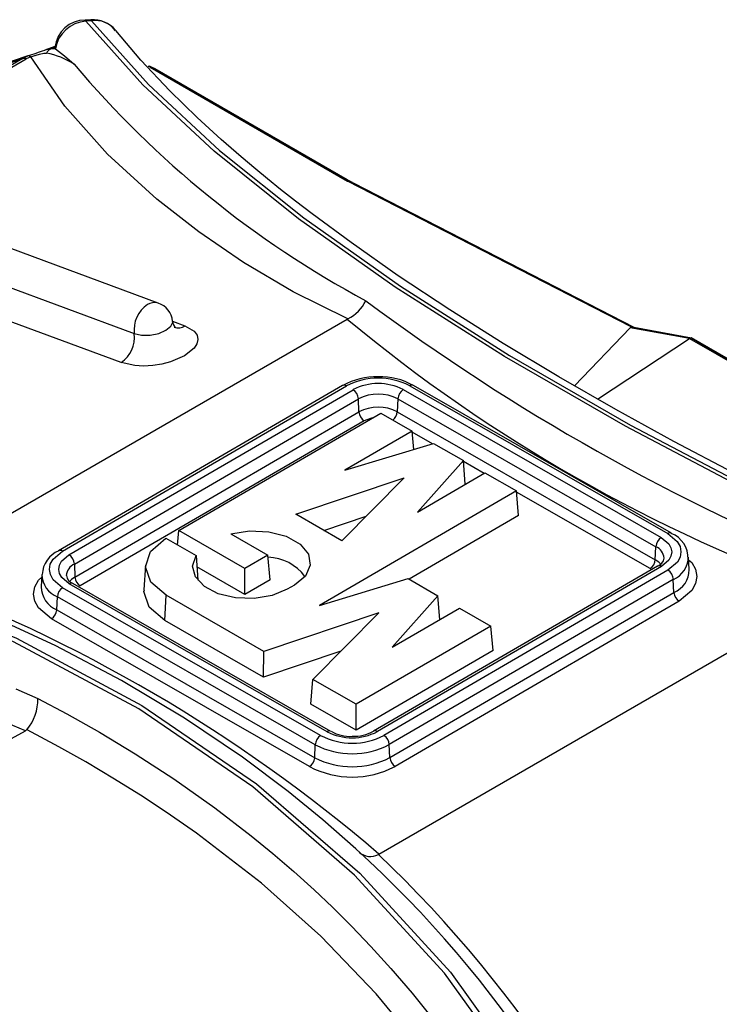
# Model space of a CAD drawing. Header units: inches. Extents: x 0 to 44, y 0 to 34.
# Tile 11 of 14: x 35 to 36.8, y 27.8 to 30.4. Entities that reach past the tile are written whole.
import ezdxf

# ---------------------------------------------------------------- set-up
doc = ezdxf.new("R2010")
doc.units = ezdxf.units.IN
doc.header["$LTSCALE"] = 4
doc.header["$MEASUREMENT"] = 0

msp = doc.modelspace()

# ---------------------------------------------------------------- linework, layer by layer
for p, q in [((35.1528, 30.3704), (35.1377, 30.3696)), ((35.1544, 30.3675), (35.1394, 30.3667)), ((35.0587, 30.3005), (35.0319, 30.2913)), ((35.0466, 30.294), (35.0588, 30.2982)), ((35.0586, 30.2979), (35.0585, 30.2958)), ((35.0588, 30.2982), (35.059, 30.2948)), ((34.9881, 30.2762), (34.178, 29.9979)), ((34.9751, 30.2694), (34.9875, 30.276)), ((34.9955, 30.2733), (34.9834, 30.268)), ((35.059, 30.2948), (35.0466, 30.294)), ((34.1858, 29.9983), (34.9751, 30.2694)), ((34.9751, 30.2694), (34.4384, 29.9596)), ((34.445, 29.9572), (34.9834, 30.268)), ((35.3027, 30.2487), (35.3025, 30.2487)), ((35.3103, 30.2471), (35.3046, 30.2487)), ((35.3076, 30.2465), (35.8236, 29.9485)), ((35.3132, 30.2453), (35.3076, 30.2465)), ((35.3132, 30.2453), (35.3102, 30.2469)), ((35.3132, 30.2453), (35.8208, 29.9522)), ((35.8237, 29.9515), (35.3208, 30.2419)), ((35.3284, 29.6293), (34.3252, 30.0016)), ((35.8208, 29.9522), (35.8274, 29.9486)), ((35.8236, 29.9485), (35.8274, 29.9486)), ((36.5652, 29.5678), (35.8236, 29.9485)), ((35.8282, 29.9482), (35.8236, 29.9485)), ((35.8274, 29.9486), (35.8282, 29.9482)), ((35.8274, 29.9486), (35.8315, 29.9473)), ((35.8332, 29.9455), (35.8282, 29.9482)), ((35.8282, 29.9482), (35.8323, 29.9469)), ((35.8332, 29.9455), (36.5726, 29.5665)), ((34.2668, 29.9207), (35.2661, 29.5499)), ((35.2317, 29.474), (34.2434, 29.8408)), ((34.6619, 28.9175), (35.823, 29.5878)), ((35.366, 29.5826), (35.3987, 29.5705)), ((35.823, 29.5878), (35.8245, 29.5885)), ((36.4175, 29.413), (36.5627, 29.5652)), ((36.7182, 29.5369), (36.5627, 29.5652)), ((36.5674, 29.5667), (36.5652, 29.5678)), ((36.5674, 29.5667), (36.5726, 29.5665)), ((36.5726, 29.5665), (36.7234, 29.5392)), ((36.4777, 29.3785), (36.7182, 29.5369)), ((36.7182, 29.5369), (36.7183, 29.5369)), ((36.7221, 29.5387), (36.7183, 29.5369)), ((36.7183, 29.5369), (38.7079, 28.3901)), ((36.7221, 29.5387), (36.7234, 29.5392)), ((36.7221, 29.5387), (38.7219, 28.3852)), ((36.7223, 29.5385), (36.7234, 29.5392)), ((35.8109, 29.4141), (35.0682, 28.9823)), ((35.0781, 28.9813), (35.8208, 29.4132)), ((35.0954, 28.9714), (35.8381, 29.4033)), ((35.8381, 29.4033), (35.8383, 29.4034)), ((35.9693, 29.4035), (36.6438, 29.0169)), ((35.9865, 29.4135), (36.661, 29.0269)), ((35.9963, 29.4145), (35.9961, 29.4146)), ((36.6708, 29.0279), (35.9963, 29.4145)), ((35.1094, 28.9473), (35.852, 29.3792)), ((35.8535, 29.3453), (35.852, 29.3792)), ((35.9554, 29.3794), (35.9539, 29.3455)), ((35.9554, 29.3794), (36.63, 28.9928)), ((35.1109, 28.9135), (35.8535, 29.3453)), ((35.9539, 29.3455), (36.6285, 28.9589)), ((35.8675, 29.3221), (35.1249, 28.8903)), ((35.3825, 29.0349), (35.9105, 29.3419)), ((35.9105, 29.3419), (35.9927, 29.2948)), ((35.9927, 29.2948), (35.8167, 29.1925)), ((35.997, 29.2469), (35.9927, 29.2948)), ((36.0458, 29.2617), (35.993, 29.292)), ((35.8167, 29.1925), (36.0489, 29.2626)), ((36.0489, 29.2626), (36.1267, 29.218)), ((36.1267, 29.218), (36.0069, 29.0834)), ((36.1316, 29.1559), (36.1267, 29.218)), ((36.1806, 29.1844), (36.127, 29.2152)), ((35.6882, 29.0778), (35.9719, 29.1729)), ((35.9719, 29.1729), (35.8092, 29.0084)), ((36.0069, 29.0834), (36.1829, 29.1858)), ((36.1829, 29.1858), (36.2651, 29.1387)), ((36.2651, 29.1387), (35.75, 28.8392)), ((36.2709, 29.0744), (36.2651, 29.1387)), ((36.6146, 28.9357), (36.2654, 29.1358)), ((35.8092, 29.0084), (35.6882, 29.0778)), ((35.762, 29.0355), (35.8727, 29.0726)), ((36.2709, 29.0744), (35.9846, 28.9079)), ((35.3482, 29.0149), (35.4276, 28.9694)), ((35.3791, 28.9972), (35.3825, 29.0349)), ((35.5555, 28.9357), (35.3825, 29.0349)), ((35.5186, 29.0263), (35.6156, 28.9707)), ((36.6708, 29.0279), (36.6706, 29.028)), ((36.6285, 28.9589), (36.63, 28.9928)), ((35.4276, 28.9694), (35.4325, 28.9057)), ((35.6156, 28.9707), (35.5555, 28.9357)), ((35.6214, 28.9064), (35.6156, 28.9707)), ((36.7173, 28.9328), (36.7152, 28.9658)), ((35.1094, 28.9473), (35.1109, 28.9135)), ((35.2953, 28.9446), (35.2911, 28.8802)), ((35.5555, 28.8681), (35.4298, 28.9401)), ((35.5555, 28.8681), (35.5555, 28.9357)), ((36.6344, 28.9421), (35.8918, 28.5103)), ((36.6443, 28.9412), (35.9017, 28.5094)), ((35.0245, 28.9205), (35.0224, 28.8876)), ((35.75, 28.8392), (35.9822, 28.9093)), ((36.6616, 28.9313), (35.919, 28.4994)), ((35.9822, 28.9093), (36.06, 28.8647)), ((35.7533, 28.4991), (35.0787, 28.8857)), ((35.7704, 28.5091), (35.0959, 28.8957)), ((35.7802, 28.5101), (35.1057, 28.8967)), ((35.6214, 28.9064), (35.5555, 28.8681)), ((35.6847, 28.8922), (35.6661, 28.8815)), ((36.6756, 28.9072), (35.9329, 28.4754)), ((36.6771, 28.8733), (36.6756, 28.9072)), ((35.0634, 28.8277), (35.0649, 28.8615)), ((35.7394, 28.475), (35.0649, 28.8615)), ((35.3462, 28.7997), (35.3491, 28.8657)), ((35.6051, 28.719), (35.3491, 28.8657)), ((35.9059, 28.1893), (37.0844, 28.8696)), ((35.9344, 28.4415), (36.6771, 28.8733)), ((36.06, 28.8647), (35.9402, 28.7301)), ((36.0649, 28.8026), (36.06, 28.8647)), ((35.9402, 28.7301), (36.1162, 28.8325)), ((36.691, 28.8501), (35.9484, 28.4183)), ((36.1162, 28.8325), (36.1984, 28.7854)), ((35.0634, 28.8277), (35.7379, 28.4411)), ((35.9052, 28.8196), (35.6051, 28.719)), ((35.7331, 28.6456), (35.9052, 28.8196)), ((35.7241, 28.4178), (35.0495, 28.8044)), ((35.6044, 28.6517), (35.3462, 28.7997)), ((36.1984, 28.7854), (35.8464, 28.5807)), ((36.2042, 28.7211), (36.1984, 28.7854)), ((35.806, 28.7193), (35.6044, 28.6517)), ((35.6044, 28.6517), (35.6051, 28.719)), ((36.2042, 28.7211), (35.8464, 28.513)), ((35.728, 28.5809), (35.7331, 28.6456)), ((35.8464, 28.5807), (35.7331, 28.6456)), ((34.9568, 28.6212), (35.0138, 28.5962)), ((35.8464, 28.513), (35.728, 28.5809)), ((35.8464, 28.513), (35.8464, 28.5807)), ((34.9817, 28.5118), (34.9319, 28.5321)), ((34.2221, 28.0959), (34.9817, 28.5118)), ((34.9857, 28.514), (34.985, 28.5144)), ((35.7379, 28.4411), (35.7394, 28.475)), ((35.9344, 28.4415), (35.9329, 28.4754)), ((35.9484, 28.4183), (35.948, 28.418)), ((35.9059, 28.1893), (35.9042, 28.1884))]:
    msp.add_line(p, q)
at = {"flags": 128}
for points in [[(35.1376, 30.3696), (35.1379, 30.3695), (35.1386, 30.3686), (35.1394, 30.3667)], [(38.8855, 28.3048), (38.462, 28.4535), (38.0487, 28.611), (37.6459, 28.7771), (37.2595, 28.9497), (36.8932, 29.1271), (36.5506, 29.3077), (36.234, 29.4901), (35.9486, 29.6714), (35.6955, 29.8503), (35.4747, 30.0271), (35.2882, 30.2002), (35.1394, 30.3667)], [(35.1527, 30.3701), (35.1529, 30.3703), (35.1544, 30.3675)], [(35.1544, 30.3675), (35.303, 30.2014), (35.4893, 30.0286), (35.7098, 29.8524), (35.9625, 29.6738), (36.2475, 29.4929), (36.5636, 29.3109), (36.9042, 29.1315), (37.2659, 28.9563), (37.6486, 28.7853), (38.0504, 28.6194), (38.4631, 28.4621), (38.8855, 28.3136)], [(36.8325, 29.1858), (36.6771, 29.2678), (36.5251, 29.3513), (36.3761, 29.4367), (36.231, 29.5238), (36.091, 29.612), (35.9565, 29.7012), (35.8329, 29.7878), (35.731, 29.8631), (35.6876, 29.8965), (35.6488, 29.927), (35.6144, 29.9548), (35.5838, 29.9799), (35.5455, 30.0122), (35.4936, 30.0574), (35.4304, 30.1151), (35.3592, 30.1845), (35.2835, 30.2649), (35.2181, 30.3427)], [(34.9955, 30.2733), (35.0006, 30.2752), (35.0061, 30.277), (35.0063, 30.277), (35.0071, 30.2773), (35.0094, 30.278), (35.018, 30.2805), (35.0187, 30.2807), (35.0299, 30.2832), (35.0312, 30.2834), (35.0319, 30.2834), (35.032, 30.2834), (35.032, 30.2834), (35.032, 30.2834), (35.032, 30.2834), (35.032, 30.2834), (35.032, 30.2834), (35.032, 30.2834), (35.032, 30.2834), (35.0318, 30.2834), (35.0318, 30.2834), (35.0318, 30.2834), (35.0318, 30.2834), (35.0318, 30.2834), (35.0318, 30.2834), (35.0318, 30.2834), (35.0318, 30.2834), (35.0319, 30.2834), (35.0367, 30.2834)], [(35.8245, 29.5885), (35.6817, 29.6595), (35.5516, 29.7361), (35.4346, 29.8156), (35.3252, 29.9011), (35.1963, 30.0192), (35.0847, 30.1447), (34.9955, 30.2733)], [(35.0319, 30.2912), (35.0362, 30.2927), (35.0466, 30.294)], [(35.0601, 30.294), (35.0595, 30.2944), (35.059, 30.2948)], [(35.0601, 30.294), (35.0837, 30.2763), (35.1088, 30.2543)], [(35.3027, 30.2487), (35.3043, 30.2488), (35.3046, 30.2487)], [(35.3046, 30.2487), (35.3061, 30.2481), (35.3076, 30.2465)], [(35.3206, 30.2417), (35.3191, 30.2432), (35.3132, 30.2453)], [(35.8208, 29.9522), (35.8237, 29.9516), (35.8261, 29.9505)], [(35.8318, 29.9473), (35.8291, 29.9488), (35.8261, 29.9505)], [(35.837, 29.9446), (35.8349, 29.9457), (35.8323, 29.947)], [(35.8332, 29.9455), (35.8356, 29.9451), (35.837, 29.9445)], [(35.837, 29.9445), (35.8377, 29.9442), (35.8391, 29.9431)], [(36.5734, 29.5663), (36.2484, 29.7331), (35.8391, 29.9431)], [(35.2661, 29.5499), (35.285, 29.5459), (35.3074, 29.5461), (35.3299, 29.5506), (35.349, 29.5587), (35.3618, 29.5691), (35.3665, 29.5802), (35.3663, 29.5822)], [(35.3987, 29.5705), (35.4231, 29.5559), (35.4302, 29.5458), (35.4324, 29.5348), (35.4298, 29.5232), (35.4224, 29.5116), (35.3974, 29.4917), (35.3609, 29.4761), (35.3381, 29.4703), (35.3143, 29.4666), (35.2905, 29.4652), (35.2678, 29.4662), (35.2317, 29.474)], [(36.5674, 29.5667), (36.5645, 29.5663), (36.5627, 29.5652)], [(38.726, 28.3838), (37.8319, 28.8993), (36.7231, 29.539)], [(35.8891, 29.3294), (35.8834, 29.3284), (35.8675, 29.3221)], [(33.0197, 29.1431), (33.4378, 29.132), (33.8458, 29.0867), (34.2363, 29.008), (34.607, 28.8969), (34.9577, 28.7533), (35.2859, 28.5776), (35.586, 28.3725), (35.8559, 28.1394), (36.0929, 27.8806), (36.2949, 27.5985), (36.4597, 27.2976), (36.5874, 26.9781)], [(35.8456, 28.2025), (35.7588, 28.279), (35.6686, 28.3527), (35.5489, 28.4425), (35.3978, 28.5446), (35.2329, 28.6433), (35.0613, 28.7336), (34.8845, 28.8151), (34.7171, 28.8824), (34.5667, 28.9354), (34.4328, 28.9771), (34.3399, 29.0032), (34.2412, 29.0284), (34.1363, 29.0525), (34.0205, 29.0761), (33.8754, 29.1012), (33.7015, 29.125), (33.4965, 29.1449), (33.2597, 29.1572), (33.0306, 29.1578)], [(36.572, 26.9781), (36.4443, 27.2967), (36.2795, 27.597), (36.0774, 27.8782), (35.8423, 28.1345), (35.5759, 28.3647), (35.2779, 28.5687), (34.9506, 28.7442), (34.6008, 28.8877), (34.2312, 28.9988), (33.8419, 29.0776), (33.4349, 29.123), (33.0179, 29.1342)], [(35.3491, 28.8657), (35.3093, 28.8998), (35.2951, 28.9402), (35.3088, 28.9806), (35.3482, 29.0149)], [(35.5186, 29.0263), (35.5672, 29.0343), (35.6176, 29.0321), (35.6636, 29.0201), (35.6997, 28.9997), (35.7214, 28.9734), (35.7262, 28.9444), (35.7135, 28.9162), (35.6847, 28.8922)], [(36.6438, 29.0169), (36.6635, 29.0004), (36.6693, 28.99), (36.6713, 28.9791), (36.6694, 28.9683), (36.6638, 28.9578), (36.6443, 28.9412)], [(36.661, 29.0269), (36.6858, 29.006), (36.6931, 28.9929), (36.6956, 28.9792), (36.6933, 28.9654), (36.6862, 28.9523), (36.6616, 28.9313)], [(35.0787, 28.8857), (35.0539, 28.9066), (35.0466, 28.9197), (35.0441, 28.9334), (35.0464, 28.9472), (35.0536, 28.9603), (35.0781, 28.9813)], [(35.0959, 28.8957), (35.0763, 28.9122), (35.0705, 28.9226), (35.0685, 28.9335), (35.0703, 28.9444), (35.076, 28.9548), (35.0954, 28.9714)], [(35.6661, 28.8815), (35.6263, 28.8651), (35.5793, 28.8573), (35.5305, 28.859), (35.4855, 28.8699), (35.4493, 28.8889), (35.4261, 28.9137), (35.4186, 28.9416), (35.4276, 28.9694)], [(36.6422, 28.9479), (36.6373, 28.9528), (36.6285, 28.9589)], [(36.7157, 28.9581), (36.7238, 28.9513), (36.7336, 28.9337), (36.7371, 28.915), (36.7338, 28.8962), (36.7243, 28.8786), (36.691, 28.8501)], [(35.0495, 28.8044), (35.0159, 28.8327), (35.0061, 28.8503), (35.0027, 28.8691), (35.0059, 28.8878), (35.0155, 28.9055), (35.024, 28.9128)], [(35.1109, 28.9135), (35.1021, 28.9073), (35.0973, 28.9024)], [(35.3462, 28.7997), (35.3054, 28.8347), (35.291, 28.8761), (35.2924, 28.8801)], [(35.0138, 28.5962), (35.0898, 28.5558), (35.1751, 28.5078), (35.2688, 28.4513), (35.3697, 28.3856), (35.4767, 28.31), (35.5719, 28.2369), (35.6285, 28.1906), (35.6833, 28.1435), (35.7363, 28.0957), (35.7844, 28.0503), (35.834, 28.0011), (35.885, 27.9479), (35.9372, 27.8904), (35.9929, 27.8253), (36.0523, 27.7512)], [(34.985, 28.5144), (34.9836, 28.513), (34.9817, 28.5118)], [(36.4449, 26.8561), (36.4071, 26.9647), (36.3713, 27.0569), (36.3306, 27.1514), (36.2836, 27.25), (36.2373, 27.3387), (36.1854, 27.4296), (36.0976, 27.5672), (36.0014, 27.6994), (35.8987, 27.8235), (35.754, 27.9746), (35.5991, 28.1129), (35.4288, 28.2439), (35.3609, 28.2913), (35.2894, 28.3386), (35.2146, 28.3854), (35.1392, 28.4301), (35.0691, 28.4696), (34.9857, 28.514)]]:
    msp.add_lwpolyline(points, dxfattribs=at)
for centre, radius, start, end in [((35.1373, 30.2906), 0.079, 89.7494, 174.6644), ((35.1445, 30.2815), 0.0854, 93.4622, 171.5567), ((35.1583, 30.2939), 0.0767, 39.8961, 94.226), ((35.1651, 30.3056), 0.0628, 34.8539, 99.8314), ((33.7204, 34.0359), 3.9677, 288.6229, 289.3013), ((34.9887, 30.2662), 0.00981, 45.8703, 96.8846), ((35.0627, 30.269), 0.0297, 122.8414, 151.0136), ((34.9944, 30.0747), 0.213, 57.5048, 78.5362), ((34.9757, 30.2482), 0.0213, 68.6563, 91.5784), ((37.1111, 31.9441), 2.62, 220.1619, 241.7636), ((35.3182, 29.5987), 0.0323, 71.4179, 123.2611), ((35.3124, 29.5779), 0.0538, 4.6323, 72.401), ((35.7785, 29.6813), 0.1036, 296.3718, 333.9623), ((39.2842, 34.2213), 5.716, 233.3422, 247.815), ((35.3448, 29.5599), 0.0793, 123.9202, 187.2463), ((35.3921, 29.5843), 0.0259, 184.489, 228.8642), ((38.4716, 32.7728), 4.1424, 230.2542, 250.4353), ((35.381, 29.5974), 0.0323, 250.8821, 303.2866), ((35.1874, 29.5399), 0.0793, 303.9202, 7.2463), ((35.8992, 29.2554), 0.1814, 88.5184, 119.0707), ((35.9039, 29.2536), 0.1799, 62.6993, 117.4204), ((35.9115, 29.2687), 0.1682, 59.9, 92.585), ((35.8151, 29.4056), 0.00949, 52.9745, 116.1312), ((35.8762, 29.3179), 0.1102, 119.9972, 120.1771), ((35.8219, 29.3778), 0.0302, 2.6318, 57.6073), ((35.9039, 29.2769), 0.1425, 62.6993, 117.4204), ((35.9858, 29.378), 0.0303, 122.8188, 177.4208), ((35.9923, 29.4054), 0.00994, 67.6109, 125.6826), ((35.9039, 29.2795), 0.1124, 62.7291, 117.5103), ((35.9039, 29.2485), 0.1091, 62.7291, 117.5103), ((35.8838, 29.3477), 0.0304, 184.5007, 237.4771), ((35.9229, 29.3481), 0.0311, 308.4302, 355.2685), ((36.6603, 28.9914), 0.0303, 122.8188, 177.4208), ((36.6668, 29.0189), 0.00994, 67.6109, 125.6826), ((36.6443, 28.9629), 0.0698, 357.7618, 68.0704), ((36.6148, 28.9591), 0.037, 6.1997, 65.7831), ((35.095, 28.918), 0.0694, 112.4954, 178.1453), ((35.0724, 28.9732), 0.00998, 54.6482, 113.9372), ((35.0793, 28.946), 0.0302, 2.6318, 57.6073), ((35.6128, 28.8421), 0.1231, 36.2887, 88.4568), ((36.627, 28.9656), 0.0244, 286.9165, 353.9086), ((36.6491, 28.9678), 0.0662, 293.6184, 358.2188), ((35.1239, 28.9146), 0.0358, 113.8601, 175.4856), ((36.598, 28.9613), 0.0306, 302.9457, 355.5677), ((36.6386, 28.9336), 0.00949, 52.9745, 116.1312), ((33.2667, 25.1071), 4.0577, 49.4267, 69.8898), ((35.0896, 28.9218), 0.0651, 181.716, 247.7063), ((35.1146, 28.9218), 0.0265, 189.5105, 251.0683), ((35.1412, 28.9159), 0.0304, 184.5007, 237.4771), ((36.6455, 28.9058), 0.0302, 2.6318, 57.6073), ((36.6519, 28.9337), 0.0655, 292.6378, 359.1994), ((35.0901, 28.8899), 0.0677, 181.9424, 246.7872), ((35.0952, 28.8602), 0.0303, 122.8188, 177.4208), ((35.1017, 28.8877), 0.00985, 65.8924, 125.835), ((36.7074, 28.8757), 0.0304, 184.5007, 237.4771), ((35.0329, 28.83), 0.0306, 302.9457, 355.5677), ((34.8947, 28.5922), 0.1192, 319.2433, 1.9221), ((35.7697, 28.4736), 0.0303, 122.8188, 177.4208), ((35.8358, 28.6589), 0.1798, 242.6885, 297.5508), ((35.7761, 28.5017), 0.00932, 62.711, 127.6327), ((35.8358, 28.6356), 0.1424, 242.6885, 297.5508), ((35.8307, 28.5988), 0.1018, 240.5141, 272.8916), ((35.8398, 28.6037), 0.1066, 267.8822, 298.985), ((35.896, 28.5015), 0.00968, 53.788, 116.7019), ((35.9028, 28.474), 0.0302, 2.6318, 57.6073), ((35.8358, 28.6619), 0.2103, 242.7291, 297.5103), ((35.7074, 28.4435), 0.0306, 302.9457, 355.5677), ((35.8358, 28.631), 0.2136, 242.7291, 297.5103), ((35.9647, 28.4439), 0.0304, 184.5007, 237.4771), ((35.8358, 28.6343), 0.2436, 242.6993, 297.4204), ((33.8682, 26.0209), 2.9445, 18.4748, 47.8108), ((35.8834, 28.2262), 0.0432, 227.5239, 298.8746), ((33.6863, 25.8521), 3.2215, 18.6734, 46.4899)]:
    msp.add_arc(centre, radius, start, end)

doc.saveas('drawing.dxf')
